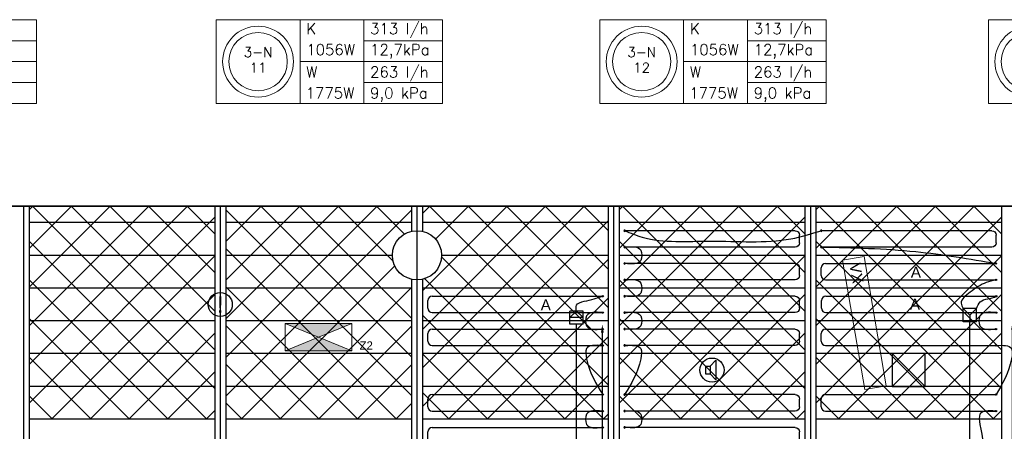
# Model space of a CAD drawing. Extents: x 7383 to 741080, y -570072 to -203000.
# Tile 18 of 45: x 362650 to 371661, y -260509 to -256744. Entities that reach past the tile are written whole.
import ezdxf
from ezdxf.enums import TextEntityAlignment as Align

# ---------------------------------------------------------------- set-up
doc = ezdxf.new("R2010")
doc.units = 0
doc.header["$LTSCALE"] = 25
doc.layers.get('0').update_dxf_attribs({"linetype": 'CONTINUOUS'})
doc.layers.get('DEFPOINTS').update_dxf_attribs({"linetype": 'CONTINUOUS'})
for name, color, linetype in [('000Vermogens2', 7, 'CONTINUOUS'), ('KP-bandraster', 5, 'CONTINUOUS'), ('KP-koppelingen', 6, 'CONTINUOUS'), ('KP-leidingen(aanvoer)', 5, 'CONTINUOUS'), ('KP-Lucht aanvoer', 6, 'CONTINUOUS'), ('KP-lucht centreline', 2, 'CONTINUOUS'), ('KP-maatvoering', 7, 'CONTINUOUS'), ('KP-Melders', 3, 'CONTINUOUS'), ('KP-Oppervlak', 3, 'CONTINUOUS'), ('KP-panelen', 1, 'CONTINUOUS'), ('KP-registers', 4, 'CONTINUOUS'), ('KP-slangen', 7, 'CONTINUOUS'), ('KP-tekst', 7, 'CONTINUOUS')]:
    doc.layers.add(name, color=color, linetype=linetype)
doc.layers.add('KP-Aluminium', color=8, linetype='CONTINUOUS', lineweight=18)
doc.layers.add('KP-Verlichting', color=2, linetype='CONTINUOUS', lineweight=18)
doc.styles.add('arial', font='ARIAL.TTF')
doc.styles.add('VERWOL-1', font='ROMANS.SHX')
doc.dimstyles.new('MARTIN', dxfattribs={"dimscale": 0, "dimtxt": 50, "dimasz": 75, "dimexe": 4, "dimexo": 4, "dimgap": 20, "dimtad": 1, "dimdec": 0, "dimrnd": 0.01, "dimzin": 1, "dimdsep": 46, "dimtxsty": 'VERWOL-1', "dimcen": -25, "dimdle": 1, "dimclrd": 7, "dimclre": 2, "dimclrt": 7, "dimadec": 0, "dimazin": 0, "dimtfac": 1, "dimtdec": 0, "dimtix": 1, "dimtofl": 0, "dimtmove": 0, "dimatfit": 3, "dimldrblk": 'OBLIQUE', "dimfxl": 0, "dimtvp": 33.333333, "dimtolj": 1, "dimtzin": 1, "dimarcsym": 0})
pattern_1 = [(45, (170355.4, -21393.04), (-176.7767, 176.7767), []), (135, (170355.4, -21393.04), (-176.7767, -176.7767), [])]

# ---------------------------------------------------------------- blocks, each defined once
blk = doc.blocks.new('Register A')
at = {"layer": 'KP-registers', "linetype": 'Continuous'}
for p, q in [((50, 115), (50, 185)), ((90, 225), (1644, 225)), ((90, 75), (1644, 75))]:
    blk.add_line(p, q, dxfattribs=at)
for centre in [(1650, 225), (1650, 75)]:
    blk.add_circle(centre, 6, dxfattribs=at)
for centre, start, end in [((90, 185), 90, 180), ((90, 115), 180, 270)]:
    blk.add_arc(centre, 40, start, end, dxfattribs=at)
blk = doc.blocks.new('*D1576')
at = {"layer": 'DEFPOINTS', "color": 0, "linetype": 'Continuous', "transparency": 16777216}
for p in [(367745.8, -259530.3), (367982, -259530.3), (367806.7, -263000.7)]:
    blk.add_point(p, dxfattribs=at)
at = {"layer": 'KP-maatvoering', "color": 7, "linetype": 'Continuous', "lineweight": -2, "transparency": 16777216}
blk.add_line((367982, -262925.7), (367982, -259605.3), dxfattribs=at)
at = {"layer": 'KP-maatvoering', "color": 7, "linetype": 'Continuous', "transparency": 16777216}
for points in [[(367969.5, -259605.3), (367994.5, -259605.3), (367982, -259530.3)], [(367969.5, -262925.7), (367994.5, -262925.7), (367982, -263000.7)]]:
    blk.add_solid(points, dxfattribs=at)
at = {"layer": 'KP-maatvoering', "color": 7, "linetype": 'Continuous', "transparency": 16777216, "insert": (367887, -261265.5), "char_height": 150, "attachment_point": 5, "rotation": 90, "style": 'VERWOL-1'}
blk.add_mtext('\\A1;3470', dxfattribs=at)
blk = doc.blocks.new('_OBLIQUE')
at = {"color": 0, "linetype": 'ByBlock'}
blk.add_line((-0.5, -0.5), (0.5, 0.5), dxfattribs=at)
blk = doc.blocks.new('*D1582')
at = {"layer": 'DEFPOINTS', "color": 0, "linetype": 'Continuous', "transparency": 16777216}
for p in [(371345.8, -259508.2), (371735.6, -259508.2), (371345.8, -263001.1)]:
    blk.add_point(p, dxfattribs=at)
at = {"layer": 'KP-maatvoering', "color": 7, "linetype": 'Continuous', "lineweight": -2, "transparency": 16777216}
blk.add_line((371735.6, -262926.1), (371735.6, -259583.2), dxfattribs=at)
at = {"layer": 'KP-maatvoering', "color": 7, "linetype": 'Continuous', "transparency": 16777216}
for points in [[(371723.1, -259583.2), (371748.1, -259583.2), (371735.6, -259508.2)], [(371723.1, -262926.1), (371748.1, -262926.1), (371735.6, -263001.1)]]:
    blk.add_solid(points, dxfattribs=at)
at = {"layer": 'KP-maatvoering', "color": 7, "linetype": 'Continuous', "transparency": 16777216, "insert": (371640.6, -261254.7), "char_height": 150, "attachment_point": 5, "rotation": 90, "style": 'VERWOL-1'}
blk.add_mtext('\\A1;3493', dxfattribs=at)

msp = doc.modelspace()

# ---------------------------------------------------------------- hatches: boundary and pattern name
at = {"layer": 'KP-Aluminium', "linetype": 'Continuous'}
h = msp.add_hatch(dxfattribs=at)
h.set_pattern_fill('ANSI37', color=256, scale=2000)
h.set_pattern_definition([(45, (164955.4, -21393.04), (-176.7767, 176.7767), []), (135, (164955.4, -21393.04), (-176.7767, -176.7767), [])])
h.paths.add_polyline_path([(364435.6, -258448.8), (362735.6, -258448.8), (362735.6, -258598.8), (364435.6, -258598.8)])
h.paths.add_polyline_path([(364435.6, -258598.8), (362735.6, -258598.8), (362735.6, -258898.8), (364435.6, -258898.8)])
h.paths.add_polyline_path([(364435.6, -258898.8), (362735.6, -258898.8), (362735.6, -259198.8), (364435.6, -259198.8)])
h.paths.add_polyline_path([(364435.6, -259198.8), (362735.6, -259198.8), (362735.6, -259498.8), (364435.6, -259498.8)])
h.paths.add_polyline_path([(364435.6, -259498.8), (362735.6, -259498.8), (362735.6, -259798.8), (364435.6, -259798.8)])
h.paths.add_polyline_path([(364435.6, -259798.8), (362735.6, -259798.8), (362735.6, -260098.8), (364435.6, -260098.8)])
h.paths.add_polyline_path([(364435.6, -260098.8), (362735.6, -260098.8), (362735.6, -260398.8), (364435.6, -260398.8)])
h = msp.add_hatch(dxfattribs=at)
h.set_pattern_fill('ANSI37', color=256, scale=2000)
h.set_pattern_definition([(45, (163155.4, -21393.04), (-176.7767, 176.7767), []), (135, (163155.4, -21393.04), (-176.7767, -176.7767), [])])
h.paths.add_polyline_path([(366235.6, -258448.8), (364535.6, -258448.8), (364535.6, -258598.8), (366235.6, -258598.8)])
h.paths.add_polyline_path([(366235.6, -258679.4), (366235.6, -258598.8), (364535.6, -258598.8), (364535.6, -258898.8), (366060.6, -258898.8, -0.350001)])
h.paths.add_polyline_path([(366060.6, -258898.8), (364535.6, -258898.8), (364535.6, -259198.8), (366235.6, -259198.8), (366235.6, -259118.1, -0.350001)])
h.paths.add_polyline_path([(366235.6, -259198.8), (364535.6, -259198.8), (364535.6, -259498.8), (366235.6, -259498.8)])
h.paths.add_polyline_path([(366235.6, -259498.8), (364535.6, -259498.8), (364535.6, -259798.8), (366235.6, -259798.8)])
h.paths.add_polyline_path([(366235.6, -259798.8), (364535.6, -259798.8), (364535.6, -260098.8), (366235.6, -260098.8)])
h.paths.add_polyline_path([(366235.6, -260098.8), (364535.6, -260098.8), (364535.6, -260398.8), (366235.6, -260398.8)])
h = msp.add_hatch(dxfattribs=at)
h.set_pattern_fill('ANSI37', color=256, scale=2000)
h.set_pattern_definition(pattern_1)
h.paths.add_polyline_path([(368035.6, -258448.8), (366335.6, -258448.8), (366335.6, -258598.8), (368035.6, -258598.8)])
h.paths.add_polyline_path([(368035.6, -258598.8), (366335.6, -258598.8), (366335.6, -258679.4, -0.350001), (366510.6, -258898.8), (368035.6, -258898.8)])
h.paths.add_polyline_path([(368035.6, -258898.8), (366510.6, -258898.8, -0.350001), (366335.6, -259118.1), (366335.6, -259198.8), (368035.6, -259198.8)])
h.paths.add_polyline_path([(368035.6, -259198.8), (366335.6, -259198.8), (366335.6, -259498.8), (368035.6, -259498.8)])
h.paths.add_polyline_path([(368035.6, -259498.8), (366335.6, -259498.8), (366335.6, -259798.8), (368035.6, -259798.8)])
h.paths.add_polyline_path([(368035.6, -259798.8), (366335.6, -259798.8), (366335.6, -260098.8), (368035.6, -260098.8)])
h.paths.add_polyline_path([(368035.6, -260098.8), (366335.6, -260098.8), (366335.6, -260398.8), (368035.6, -260398.8)])
h = msp.add_hatch(dxfattribs=at)
h.set_pattern_fill('ANSI37', color=256, scale=2000)
h.set_pattern_definition(pattern_1)
h.paths.add_polyline_path([(369835.6, -258448.8), (368135.6, -258448.8), (368135.6, -258598.8), (369835.6, -258598.8)])
h.paths.add_polyline_path([(369835.6, -258598.8), (368135.6, -258598.8), (368135.6, -258898.8), (369835.6, -258898.8)])
h.paths.add_polyline_path([(369835.6, -258898.8), (368135.6, -258898.8), (368135.6, -259198.8), (369835.6, -259198.8)])
h.paths.add_polyline_path([(369835.6, -259198.8), (368135.6, -259198.8), (368135.6, -259498.8), (369835.6, -259498.8)])
h.paths.add_polyline_path([(369835.6, -259498.8), (368135.6, -259498.8), (368135.6, -259798.8), (369835.6, -259798.8)])
h.paths.add_polyline_path([(369835.6, -259798.8), (368135.6, -259798.8), (368135.6, -260098.8), (369835.6, -260098.8)])
h.paths.add_polyline_path([(369835.6, -260098.8), (368135.6, -260098.8), (368135.6, -260398.8), (369835.6, -260398.8)])
h = msp.add_hatch(dxfattribs=at)
h.set_pattern_fill('ANSI37', color=256, scale=2000)
h.set_pattern_definition([(45, (172155.4, -21393.04), (-176.7767, 176.7767), []), (135, (172155.4, -21393.04), (-176.7767, -176.7767), [])])
h.paths.add_polyline_path([(371635.6, -258448.8), (369935.6, -258448.8), (369935.6, -258598.8), (371635.6, -258598.8)])
h.paths.add_polyline_path([(371635.6, -258598.8), (369935.6, -258598.8), (369935.6, -258898.8), (371635.6, -258898.8)])
h.paths.add_polyline_path([(371635.6, -258898.8), (369935.6, -258898.8), (369935.6, -259198.8), (371635.6, -259198.8)])
h.paths.add_polyline_path([(371635.6, -259198.8), (369935.6, -259198.8), (369935.6, -259498.8), (371635.6, -259498.8)])
h.paths.add_polyline_path([(371635.6, -259498.8), (369935.6, -259498.8), (369935.6, -259798.8), (371635.6, -259798.8)])
h.paths.add_polyline_path([(371635.6, -259798.8), (369935.6, -259798.8), (369935.6, -260098.8), (371635.6, -260098.8)])
h.paths.add_polyline_path([(371635.6, -260098.8), (369935.6, -260098.8), (369935.6, -260398.8), (371635.6, -260398.8)])
at = {"layer": 'KP-Verlichting', "linetype": 'Continuous'}
h = msp.add_hatch(color=256, dxfattribs=at)
h.paths.add_polyline_path([(365080.9, -259523.1), (365385.6, -259648.8), (365690.3, -259523.1)])
h.paths.add_polyline_path([(365690.3, -259774.4), (365385.6, -259648.8), (365080.9, -259774.4)])

# ---------------------------------------------------------------- linework, layer by layer
at = {"layer": '000Vermogens2', "linetype": 'Continuous', "lineweight": 0}
for p, q in [((360731.3, -256743.7), (362804.2, -256743.7)), ((362804.2, -256743.7), (362804.2, -257511.5)), ((364447.4, -256743.7), (364447.4, -257511.5)), ((364447.4, -256743.7), (366520.3, -256743.7)), ((365215.3, -256743.7), (365215.3, -257511.5)), ((365800.6, -257127.6), (365800.6, -256743.7)), ((366520.3, -256743.7), (366520.3, -257511.5)), ((367958, -256743.7), (367958, -257511.5)), ((367958, -256743.7), (370030.9, -256743.7)), ((368725.9, -256743.7), (368725.9, -257511.5)), ((369311.1, -257127.6), (369311.1, -256743.7)), ((370030.9, -256743.7), (370030.9, -257511.5)), ((371515, -256743.7), (371515, -257511.5)), ((371515, -256743.7), (373587.9, -256743.7)), ((362084.5, -256935.6), (362804.2, -256935.6)), ((365800.6, -256935.6), (366520.3, -256935.6)), ((369311.1, -256935.6), (370030.9, -256935.6)), ((361499.2, -257127.6), (362804.2, -257127.6)), ((361499.2, -257127.6), (362804.2, -257127.6)), ((365215.3, -257127.6), (366520.3, -257127.6)), ((365800.6, -257127.6), (365800.6, -257511.5)), ((368725.9, -257127.6), (370030.9, -257127.6)), ((369311.1, -257127.6), (369311.1, -257511.5)), ((362084.5, -257319.6), (362804.2, -257319.6)), ((365800.6, -257319.6), (366520.3, -257319.6)), ((369311.1, -257319.6), (370030.9, -257319.6)), ((360731.3, -257511.5), (362804.2, -257511.5)), ((364447.4, -257511.5), (366520.3, -257511.5)), ((367958, -257511.5), (370030.9, -257511.5)), ((371515, -257511.5), (373587.9, -257511.5))]:
    msp.add_line(p, q, dxfattribs=at)
for centre, radius in [((364831.4, -257127.6), 324.2), ((364831.4, -257127.6), 267.6), ((368342, -257127.6), 324.2), ((368342, -257127.6), 267.6), ((371898.9, -257127.6), 324.2), ((371898.9, -257127.6), 267.6)]:
    msp.add_circle(centre, radius, dxfattribs=at)
at = {"layer": 'KP-bandraster', "linetype": 'Continuous'}
for p, q in [((362735.6, -258448.8), (362735.6, -265948.8)), ((364435.6, -258448.8), (364435.6, -265948.8)), ((364535.6, -258448.8), (364535.6, -265948.8)), ((366235.6, -258448.8), (366235.6, -258679.4)), ((366335.6, -258448.8), (366335.6, -258679.4)), ((368035.6, -258448.8), (368035.6, -265948.8)), ((368135.6, -258448.8), (368135.6, -265948.8)), ((369835.6, -258448.8), (369835.6, -265948.8)), ((369935.6, -258448.8), (369935.6, -265948.8)), ((371635.6, -258448.8), (371635.6, -265948.8)), ((366235.6, -259118.1), (366235.6, -265948.8)), ((366335.6, -259118.1), (366335.6, -265948.8))]:
    msp.add_line(p, q, dxfattribs=at)
msp.add_circle((366285.6, -258898.8), 225, dxfattribs=at)
at = {"layer": 'KP-koppelingen', "linetype": 'Continuous'}
for p, q in [((367684.9, -259530.2), (367685, -259408.6)), ((367806.7, -259408.7), (367685, -259408.6)), ((367685, -259469.4), (367745.9, -259408.6)), ((367745.9, -259408.6), (367806.6, -259469.5)), ((367806.5, -259530.3), (367806.7, -259408.7)), ((371285, -259508.2), (371285, -259386.6)), ((371406.7, -259386.6), (371285, -259386.6)), ((371285, -259386.6), (371345.9, -259447.4)), ((371345.9, -259447.4), (371406.7, -259386.6)), ((371406.7, -259508.2), (371406.7, -259386.6)), ((367806.6, -259469.5), (367685, -259469.4)), ((371345.9, -259447.4), (371345.8, -259508.2)), ((367806.5, -259530.3), (367684.9, -259530.2)), ((371406.7, -259508.2), (371285, -259508.2))]:
    msp.add_line(p, q, dxfattribs=at)
at = {"layer": 'KP-leidingen(aanvoer)', "linetype": 'Continuous'}
for p, q in [((367745.8, -263000.7), (367745.8, -259530.3)), ((371345.8, -263001.1), (371345.8, -259508.2))]:
    msp.add_line(p, q, dxfattribs=at)
at = {"layer": 'KP-Lucht aanvoer', "linetype": 'Continuous'}
for p, q in [((370635.5, -259798.8), (370635.3, -260098.8)), ((370635.3, -260098.8), (370935.2, -259798.8)), ((370935.2, -259798.8), (370635.5, -259798.8)), ((370635.5, -259798.8), (370935.3, -260098.8)), ((370935.3, -260098.8), (370935.2, -259798.8)), ((370635.3, -260098.8), (370935.3, -260098.8))]:
    msp.add_line(p, q, dxfattribs=at)
at = {"layer": 'KP-lucht centreline', "linetype": 'Continuous'}
for p, q in [((362685.6, -258448.8), (362685.6, -265948.8)), ((364485.6, -258448.8), (364485.6, -265948.8)), ((366285.6, -258448.8), (366285.6, -265948.8)), ((368085.6, -258448.8), (368085.6, -265948.8)), ((369885.6, -258448.8), (369885.6, -265948.8))]:
    msp.add_line(p, q, dxfattribs=at)
at = {"layer": 'KP-Melders', "linetype": 'Continuous'}
for p, q in [((368968.7, -259914.3), (369020.8, -259859)), ((369020.8, -259859), (369020.8, -260039.7)), ((368925.7, -259914.3), (368968.7, -259914.3)), ((368925.7, -259914.3), (368925.7, -259984.3)), ((368968.7, -259914.3), (368968.7, -259984.3)), ((368925.7, -259984.3), (368968.7, -259984.3)), ((368925.7, -259984.3), (368968.7, -259984.3)), ((368968.7, -259984.3), (369020.8, -260039.7))]:
    msp.add_line(p, q, dxfattribs=at)
for centre in [(364485.6, -259348.8), (368985.6, -259948.8)]:
    msp.add_circle(centre, 110, dxfattribs=at)
at = {"layer": 'KP-Oppervlak', "linetype": 'Continuous'}
for p, q in [((399135.6, -258448.8), (329835.6, -258448.8)), ((329835.6, -258448.8), (399135.6, -258448.8))]:
    msp.add_line(p, q, dxfattribs=at)
at = {"layer": 'KP-panelen', "linetype": 'Continuous'}
for p, q in [((364435.6, -258598.8), (362735.6, -258598.8)), ((366235.6, -258598.8), (364535.6, -258598.8)), ((368035.6, -258598.8), (366335.6, -258598.8)), ((369835.6, -258598.8), (368135.6, -258598.8)), ((371635.6, -258598.8), (369935.6, -258598.8)), ((362735.6, -258898.8), (364435.6, -258898.8)), ((364535.6, -258898.8), (366060.6, -258898.8)), ((366510.6, -258898.8), (368035.6, -258898.8)), ((368135.6, -258898.8), (369835.6, -258898.8)), ((369935.6, -258898.8), (371635.6, -258898.8)), ((364435.6, -259198.8), (362735.6, -259198.8)), ((366235.6, -259198.8), (364535.6, -259198.8)), ((368035.6, -259198.8), (366335.6, -259198.8)), ((369835.6, -259198.8), (368135.6, -259198.8)), ((371635.6, -259198.8), (369935.6, -259198.8)), ((364435.6, -259498.8), (362735.6, -259498.8)), ((366235.6, -259498.8), (364535.6, -259498.8)), ((368035.6, -259498.8), (366335.6, -259498.8)), ((369835.6, -259498.8), (368135.6, -259498.8)), ((371635.6, -259498.8), (369935.6, -259498.8)), ((364435.6, -259798.8), (362735.6, -259798.8)), ((366235.6, -259798.8), (364535.6, -259798.8)), ((368035.6, -259798.8), (366335.6, -259798.8)), ((369835.6, -259798.8), (368135.6, -259798.8)), ((371635.6, -259798.8), (369935.6, -259798.8)), ((364435.6, -260098.8), (362735.6, -260098.8)), ((366235.6, -260098.8), (364535.6, -260098.8)), ((368035.6, -260098.8), (366335.6, -260098.8)), ((369835.6, -260098.8), (368135.6, -260098.8)), ((371635.6, -260098.8), (369935.6, -260098.8)), ((364435.6, -260398.8), (362735.6, -260398.8)), ((366235.6, -260398.8), (364535.6, -260398.8)), ((368035.6, -260398.8), (366335.6, -260398.8)), ((369835.6, -260398.8), (368135.6, -260398.8)), ((371635.6, -260398.8), (369935.6, -260398.8))]:
    msp.add_line(p, q, dxfattribs=at)
at = {"layer": 'KP-slangen', "linetype": 'Continuous'}
for points in [[(368185.6, -258673.8), (368346.1, -258732.3), (368970.5, -258768.6), (369708.2, -258748.1), (369985.6, -258673.8)], [(368191.6, -258823.8), (368333.3, -258852.7), (368333.3, -258945.4), (368191.6, -258973.8)], [(369985.6, -258823.8), (370851, -258865), (371585.6, -258973.8)], [(368191.6, -259123.8), (368333.3, -259152.7), (368333.3, -259245.4), (368191.6, -259273.8)], [(371585.6, -259123.8), (371494, -259147.8), (371348, -259237), (371265.6, -259338.3), (371285, -259386.6)], [(367745.9, -259408.6), (367744.8, -259354.7), (367816.1, -259320), (367985.6, -259273.8)], [(371406.7, -259386.6), (371439.8, -259324.7), (371587.3, -259273.8), (371588.2, -259273.2)], [(367979.6, -259423.8), (367837.9, -259452.7), (367837.9, -259545.4), (367979.6, -259573.8)], [(368191.6, -259423.8), (368333.3, -259452.7), (368333.3, -259545.4), (368191.6, -259573.8)], [(371579.6, -259423.8), (371437.9, -259452.7), (371437.9, -259545.4), (371579.6, -259573.8)], [(367979.6, -259723.8), (367837.9, -259752.7), (367837.9, -259845.4), (367985.6, -260173.8)], [(368191.6, -259723.8), (368333.3, -259752.7), (368333.3, -259845.4), (368185.6, -260173.8)], [(371585.6, -259723.8), (371727.3, -259752.7), (371727.3, -259845.4), (371585.6, -260173.8)], [(367979.6, -260323.8), (367837.9, -260352.7), (367837.9, -260445.4), (367979.6, -260473.8)], [(368191.6, -260323.8), (368333.3, -260352.7), (368333.3, -260445.4), (368191.6, -260473.8)], [(371579.6, -260323.8), (371437.9, -260352.7), (371437.9, -260445.4), (371579.6, -261073.8)]]:
    msp.add_spline(points, degree=3, dxfattribs=at)
at = {"layer": 'KP-Verlichting', "linetype": 'Continuous'}
for p, q in [((370378.2, -258910.2), (370181, -258943.9)), ((370181, -258943.9), (370383.3, -260126.7)), ((370378.2, -258910.2), (370580.4, -260093)), ((365080.9, -259523.1), (365690.3, -259523.1)), ((365080.9, -259774.4), (365080.9, -259523.1)), ((365080.9, -259774.4), (365690.3, -259523.1)), ((365080.9, -259523.1), (365690.3, -259774.4)), ((365690.3, -259523.1), (365690.3, -259774.4)), ((365690.3, -259774.4), (365080.9, -259774.4)), ((370580.4, -260093), (370383.3, -260126.7))]:
    msp.add_line(p, q, dxfattribs=at)

# ---------------------------------------------------------------- block references
at = {"layer": 'KP-registers', "linetype": 'Continuous', "xscale": -1}
for p in [(369835.6, -258898.8), (371635.6, -258898.8), (369835.6, -259198.8), (369835.6, -259498.8), (369835.6, -259798.8), (369835.6, -260398.8), (369835.6, -260698.8)]:
    msp.add_blockref('Register A', p, dxfattribs=at)
at = {"layer": 'KP-registers', "linetype": 'Continuous'}
for p in [(369935.6, -259198.8), (366335.6, -259498.8), (369937.3, -259498.8), (366335.6, -259798.8), (369935.6, -259798.8), (366335.6, -260398.8), (369935.6, -260398.8), (366335.6, -260698.8)]:
    msp.add_blockref('Register A', p, dxfattribs=at)

# ---------------------------------------------------------------- texts
at = {"layer": '000Vermogens2', "linetype": 'Continuous', "lineweight": 0, "style": 'VERWOL-1'}
for s, p in [('K', (365273.1, -256875.7)), ('313 l/h', (365856.8, -256875.7)), ('K', (368783.7, -256875.7)), ('313 l/h', (369367.4, -256875.7)), ('1056W', (365273.1, -257067.7)), ('12,7kPa', (365856.8, -257067.7)), ('1056W', (368783.7, -257067.7)), ('12,7kPa', (369367.4, -257067.7)), ('W', (365273.1, -257272.1)), ('263 l/h', (365856.8, -257272.1)), ('W', (368783.7, -257272.1)), ('263 l/h', (369367.4, -257272.1)), ('1775W', (365267, -257464)), ('9,0 kPa', (365856.8, -257464)), ('1775W', (368777.6, -257464)), ('9,0 kPa', (369367.4, -257464))]:
    msp.add_text(s, height=100, dxfattribs=at).set_placement(p)
for s, p in [('3-N', (364831.4, -257041)), ('3-N', (368342, -257041)), ('11', (364831.4, -257182.7)), ('12', (368342, -257182.7))]:
    msp.add_text(s, height=90, dxfattribs=at).set_placement(p, align=Align.MIDDLE_CENTER)
at = {"layer": 'KP-Melders', "linetype": 'Continuous', "insert": (364485.6, -259348.8), "char_height": 150, "attachment_point": 5, "style": 'arial'}
msp.add_mtext('\\A1;!', dxfattribs=at)
at = {"layer": 'KP-tekst', "linetype": 'Continuous', "char_height": 100, "attachment_point": 5, "style": 'arial'}
for insert in [(370851.6, -259053.4), (367464.3, -259352.6), (370842.7, -259347.1)]:
    msp.add_mtext('\\A1;A', dxfattribs=dict(at, insert=insert))
at = {"layer": 'KP-Verlichting', "linetype": 'Continuous', "insert": (370308, -259062.8), "char_height": 100, "attachment_point": 5, "rotation": 279.70226, "style": 'arial'}
msp.add_mtext('\\A1;VX', dxfattribs=at)
at = {"layer": 'KP-Verlichting', "linetype": 'Continuous', "insert": (365821.2, -259724.1), "char_height": 75, "attachment_point": 5, "style": 'arial'}
msp.add_mtext('\\A1;Z2', dxfattribs=at)

# ---------------------------------------------------------------- dimensions: what is measured, and where the dimension line sits
at = {"layer": 'KP-maatvoering', "linetype": 'Continuous'}
for base, p1, p2, picture, middle in [((367982, -259530.3), (367806.7, -263000.7), (367745.8, -259530.3), '*D1576', (367887, -261265.5)), ((371735.6, -259508.2), (371345.8, -263001.1), (371345.8, -259508.2), '*D1582', (371640.6, -261254.7))]:
    dim = msp.add_linear_dim(base=base, p1=p1, p2=p2, angle=90, dimstyle='MARTIN', override={"dimscale": 1, "dimtxt": 150, "dimse1": 1, "dimse2": 1}, dxfattribs=at)
    dim.commit()
    dim.dimension.update_dxf_attribs({"geometry": picture, "text_midpoint": middle})

doc.saveas('drawing.dxf')
